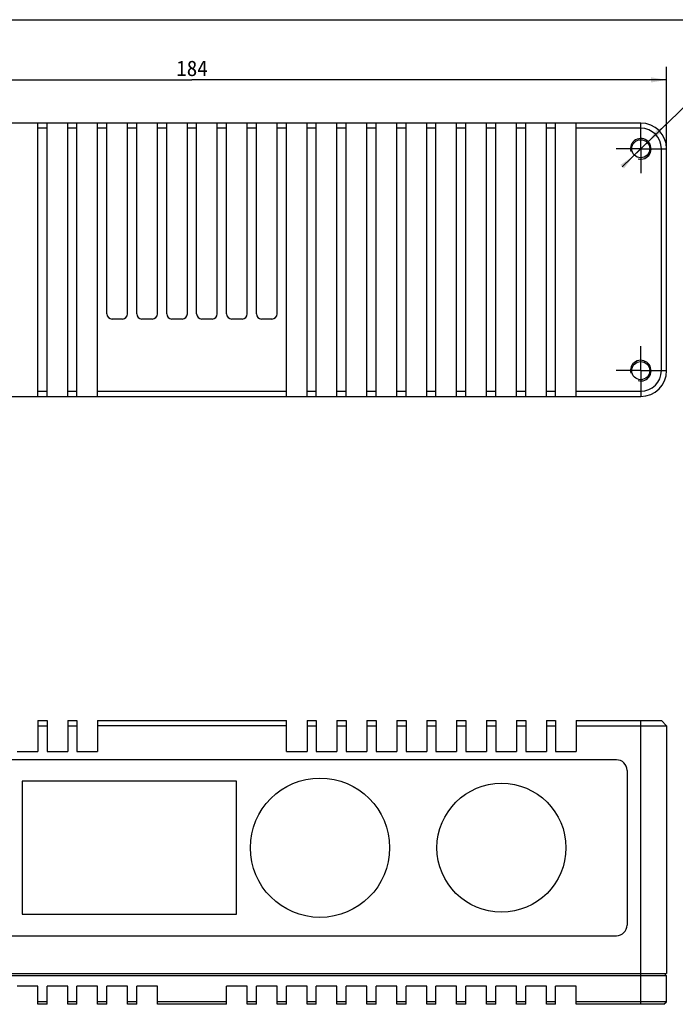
# Model space of a CAD drawing. Header units: millimetres. Extents: x 0 to 594, y 0 to 420.
# Tile 6 of 7: x 267 to 394, y 229 to 420. Entities that reach past the tile are written whole.
import ezdxf
from ezdxf.enums import TextEntityAlignment as Align

# ---------------------------------------------------------------- set-up
doc = ezdxf.new("R2010")
doc.units = ezdxf.units.MM
doc.header["$LTSCALE"] = 32.67
doc.header["$PDMODE"] = 3
doc.header["$PDSIZE"] = 8
doc.linetypes.add('CENTER', pattern=[0.6, 0.375, -0.075, 0.075, -0.075])
doc.layers.get('0').update_dxf_attribs({"linetype": 'CONTINUOUS'})
doc.layers.get('Defpoints').update_dxf_attribs({"linetype": 'CONTINUOUS'})
for name, color, linetype in [('00_COMPONENTS', 7, 'CONTINUOUS'), ('03_ALL_AXES', 7, 'CONTINUOUS'), ('05_ALL_CURVES', 7, 'CONTINUOUS'), ('51__DRAFT_DIMS', 7, 'CONTINUOUS')]:
    doc.layers.add(name, color=color, linetype=linetype)
doc.styles.get("Standard").update_dxf_attribs({"font": 'simfang.ttf'})
doc.dimstyles.new('DIMSTYLE_1', dxfattribs={"dimtxt": 3, "dimasz": 3, "dimexe": 2.5, "dimexo": 0.5, "dimgap": 0.75, "dimtad": 1, "dimdsep": 46, "dimtxsty": 'STANDARD', "dimblk": '_FILLED', "dimblk1": '_FILLED', "dimblk2": '_FILLED', "dimcen": 0.09, "dimclrt": 3, "dimazin": 2, "dimtp": 0.5, "dimtm": 0.5, "dimtfac": 1, "dimtofl": 0, "dimtmove": 0, "dimatfit": 3, "dimldrblk": '_FILLED', "dimfxl": 1, "dimtolj": 1, "dimarcsym": 0})
doc.dimstyles.new('DIMSTYLE_5', dxfattribs={"dimtxt": 3, "dimasz": 3, "dimexe": 2.5, "dimexo": 0.5, "dimtad": 1, "dimdsep": 46, "dimtxsty": 'STANDARD', "dimblk": '_FILLED', "dimblk1": '_FILLED', "dimblk2": '_FILLED', "dimcen": 0.09, "dimclrt": 3, "dimazin": 2, "dimtp": 0.1, "dimtm": 0.1, "dimtfac": 1, "dimtmove": 0, "dimatfit": 2, "dimldrblk": '_FILLED', "dimfxl": 1, "dimtolj": 1, "dimarcsym": 0})

# ---------------------------------------------------------------- blocks, each defined once
blk = doc.blocks.new('_FILLED')
at = {"color": 0, "linetype": 'ByBlock'}
blk.add_solid([(0, 0), (-1, 0.167), (-1, -0.167)], dxfattribs=at)
blk = doc.blocks.new('*D1')
at = {"layer": '51__DRAFT_DIMS', "color": 4}
for p, q in [((208.61, 395.47), (208.61, 410.83)), ((392.61, 395.47), (392.61, 410.83)), ((208.61, 408.33), (300.61, 408.33)), ((392.61, 408.33), (300.61, 408.33))]:
    blk.add_line(p, q, dxfattribs=at)
at = {"layer": '51__DRAFT_DIMS', "color": 4, "xscale": 3, "yscale": 3, "zscale": 3, "rotation": 180}
blk.add_blockref('_FILLED', (208.61, 408.33), dxfattribs=at)
at = {"layer": '51__DRAFT_DIMS', "color": 4, "xscale": 3, "yscale": 3, "zscale": 3}
blk.add_blockref('_FILLED', (392.61, 408.33), dxfattribs=at)
at = {"layer": '51__DRAFT_DIMS', "color": 3}
blk.add_text('184', height=3, dxfattribs=at).set_placement((300.61, 409.08), align=Align.CENTER)
blk = doc.blocks.new('*D31')
at = {"layer": '51__DRAFT_DIMS', "color": 0, "lineweight": -2}
for p, q in [((384.01, 391.5), (404.68, 411.47)), ((422.06, 411.47), (404.68, 411.47)), ((391.2, 398.45), (393.36, 400.53)), ((389.05, 396.36), (386.17, 393.58))]:
    blk.add_line(p, q, dxfattribs=at)
at = {"layer": 'Defpoints', "color": 0}
for p in [(389.05, 396.36), (386.17, 393.58)]:
    blk.add_point(p, dxfattribs=at)
at = {"layer": '51__DRAFT_DIMS', "color": 0, "linetype": 'ByBlock', "lineweight": -2, "xscale": 3, "yscale": 3, "zscale": 3}
for p, rotation in [((389.05, 396.36), 224.0114781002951), ((386.17, 393.58), 44.01147810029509)]:
    blk.add_blockref('_FILLED', p, dxfattribs=dict(at, rotation=rotation))
at = {"layer": '51__DRAFT_DIMS', "color": 3, "insert": (407.92, 416.09), "char_height": 3, "attachment_point": 1, "line_spacing_factor": 0.9}
blk.add_mtext('\\A1;{4-M4{\\fgdt;x}5}', dxfattribs=at)

msp = doc.modelspace()

# ---------------------------------------------------------------- linework, layer by layer
at = {"color": 7}
msp.add_line((0, 420), (594, 420), dxfattribs=at)
at = {"layer": '00_COMPONENTS', "color": 7}
for p, q in [((387.608, 399.971), (213.608, 399.971)), ((270.708, 346.971), (270.708, 399.971)), ((272.508, 398.971), (270.708, 398.971)), ((272.508, 346.971), (272.508, 399.971)), ((276.508, 346.971), (276.508, 399.971)), ((278.308, 398.971), (276.508, 398.971)), ((278.308, 346.971), (278.308, 399.971)), ((282.308, 346.971), (282.308, 399.971)), ((284.108, 398.971), (282.308, 398.971)), ((284.108, 362.971), (284.108, 399.971)), ((288.108, 362.971), (288.108, 399.971)), ((289.908, 398.971), (288.108, 398.971)), ((289.908, 362.971), (289.908, 399.971)), ((293.908, 362.971), (293.908, 399.971)), ((295.708, 398.971), (293.908, 398.971)), ((295.708, 362.971), (295.708, 399.971)), ((299.708, 362.971), (299.708, 399.971)), ((301.508, 398.971), (299.708, 398.971)), ((301.508, 362.971), (301.508, 399.971)), ((305.508, 362.971), (305.508, 399.971)), ((307.308, 398.971), (305.508, 398.971)), ((307.308, 362.971), (307.308, 399.971)), ((311.308, 362.971), (311.308, 399.971)), ((313.108, 398.971), (311.308, 398.971)), ((313.108, 362.971), (313.108, 399.971)), ((317.108, 362.971), (317.108, 399.971)), ((318.908, 398.971), (317.108, 398.971)), ((318.908, 346.971), (318.908, 399.971)), ((322.908, 346.971), (322.908, 399.971)), ((324.708, 398.971), (322.908, 398.971)), ((324.708, 346.971), (324.708, 399.971)), ((328.708, 346.971), (328.708, 399.971)), ((330.508, 398.971), (328.708, 398.971)), ((330.508, 346.971), (330.508, 399.971)), ((334.508, 346.971), (334.508, 399.971)), ((336.308, 398.971), (334.508, 398.971)), ((336.308, 346.971), (336.308, 399.971)), ((340.308, 346.971), (340.308, 399.971)), ((342.108, 398.971), (340.308, 398.971)), ((342.108, 346.971), (342.108, 399.971)), ((346.108, 346.971), (346.108, 399.971)), ((347.908, 398.971), (346.108, 398.971)), ((347.908, 346.971), (347.908, 399.971)), ((351.908, 346.971), (351.908, 399.971)), ((353.708, 398.971), (351.908, 398.971)), ((353.708, 346.971), (353.708, 399.971)), ((357.708, 346.971), (357.708, 399.971)), ((359.508, 398.971), (357.708, 398.971)), ((359.508, 346.971), (359.508, 399.971)), ((363.508, 346.971), (363.508, 399.971)), ((365.308, 398.971), (363.508, 398.971)), ((365.308, 346.971), (365.308, 399.971)), ((369.308, 346.971), (369.308, 399.971)), ((371.108, 398.971), (369.308, 398.971)), ((371.108, 346.971), (371.108, 399.971)), ((375.108, 346.971), (375.108, 399.971)), ((387.608, 398.971), (375.108, 398.971)), ((391.608, 351.971), (391.608, 394.971)), ((392.608, 351.971), (392.608, 394.971)), ((287.108, 361.971), (285.108, 361.971)), ((292.908, 361.971), (290.908, 361.971)), ((298.708, 361.971), (296.708, 361.971)), ((304.508, 361.971), (302.508, 361.971)), ((310.308, 361.971), (308.308, 361.971)), ((316.108, 361.971), (314.108, 361.971)), ((270.708, 347.971), (272.508, 347.971)), ((276.508, 347.971), (278.308, 347.971)), ((282.308, 347.971), (318.908, 347.971)), ((322.908, 347.971), (324.708, 347.971)), ((328.708, 347.971), (330.508, 347.971)), ((334.508, 347.971), (336.308, 347.971)), ((340.308, 347.971), (342.108, 347.971)), ((346.108, 347.971), (347.908, 347.971)), ((351.908, 347.971), (353.708, 347.971)), ((357.708, 347.971), (359.508, 347.971)), ((363.508, 347.971), (365.308, 347.971)), ((369.308, 347.971), (371.108, 347.971)), ((375.108, 347.971), (387.608, 347.971)), ((213.608, 346.971), (387.608, 346.971)), ((270.708, 284.139), (270.708, 278.139)), ((270.708, 284.139), (272.508, 284.139)), ((270.708, 283.139), (272.508, 283.139)), ((272.508, 284.139), (272.508, 278.139)), ((276.508, 284.139), (276.508, 278.139)), ((276.508, 284.139), (278.308, 284.139)), ((276.508, 283.139), (278.308, 283.139)), ((278.308, 284.139), (278.308, 278.139)), ((282.308, 284.139), (282.308, 278.139)), ((282.308, 284.139), (318.908, 284.139)), ((318.908, 283.139), (282.308, 283.139)), ((318.908, 278.139), (318.908, 284.139)), ((322.908, 284.139), (322.908, 278.139)), ((322.908, 284.139), (324.708, 284.139)), ((322.908, 283.139), (324.708, 283.139)), ((324.708, 284.139), (324.708, 278.139)), ((328.708, 284.139), (328.708, 278.139)), ((328.708, 284.139), (330.508, 284.139)), ((328.708, 283.139), (330.508, 283.139)), ((330.508, 284.139), (330.508, 278.139)), ((334.508, 284.139), (336.308, 284.139)), ((334.508, 284.139), (334.508, 278.139)), ((334.508, 283.139), (336.308, 283.139)), ((336.308, 284.139), (336.308, 278.139)), ((340.308, 284.139), (342.108, 284.139)), ((340.308, 284.139), (340.308, 278.139)), ((340.308, 283.139), (342.108, 283.139)), ((342.108, 284.139), (342.108, 278.139)), ((346.108, 284.139), (347.908, 284.139)), ((346.108, 284.139), (346.108, 278.139)), ((346.108, 283.139), (347.908, 283.139)), ((347.908, 284.139), (347.908, 278.139)), ((351.908, 284.139), (353.708, 284.139)), ((351.908, 284.139), (351.908, 278.139)), ((351.908, 283.139), (353.708, 283.139)), ((353.708, 284.139), (353.708, 278.139)), ((357.708, 284.139), (359.508, 284.139)), ((357.708, 284.139), (357.708, 278.139)), ((357.708, 283.139), (359.508, 283.139)), ((359.508, 284.139), (359.508, 278.139)), ((363.508, 284.139), (365.308, 284.139)), ((363.508, 284.139), (363.508, 278.139)), ((363.508, 283.139), (365.308, 283.139)), ((365.308, 284.139), (365.308, 278.139)), ((369.308, 284.139), (371.108, 284.139)), ((369.308, 284.139), (369.308, 278.139)), ((369.308, 283.139), (371.108, 283.139)), ((371.108, 284.139), (371.108, 278.139)), ((375.108, 284.139), (391.608, 284.139)), ((375.108, 284.139), (375.108, 278.139)), ((375.108, 283.139), (392.608, 283.139)), ((391.608, 284.139), (392.608, 283.139)), ((392.608, 283.139), (392.608, 235.139)), ((266.708, 278.139), (270.708, 278.139)), ((272.508, 278.139), (276.508, 278.139)), ((278.308, 278.139), (282.308, 278.139)), ((318.908, 278.139), (322.908, 278.139)), ((324.708, 278.139), (328.708, 278.139)), ((330.508, 278.139), (334.508, 278.139)), ((336.308, 278.139), (340.308, 278.139)), ((342.108, 278.139), (346.108, 278.139)), ((347.908, 278.139), (351.908, 278.139)), ((353.708, 278.139), (357.708, 278.139)), ((359.508, 278.139), (363.508, 278.139)), ((365.308, 278.139), (369.308, 278.139)), ((371.108, 278.139), (375.108, 278.139)), ((382.898, 276.533), (218.898, 276.533)), ((384.942, 274.489), (384.942, 244.489)), ((267.706, 272.389), (267.706, 246.589)), ((309.206, 272.389), (267.706, 272.389)), ((309.206, 246.589), (309.206, 272.389)), ((267.706, 246.589), (309.206, 246.589)), ((218.898, 242.444), (382.898, 242.444)), ((208.608, 235.139), (392.608, 235.139)), ((392.308, 235.039), (392.308, 234.739)), ((208.608, 234.739), (392.608, 234.739)), ((392.608, 229.639), (392.608, 234.739)), ((270.708, 232.639), (266.708, 232.639)), ((270.708, 229.139), (270.708, 232.639)), ((272.508, 229.139), (272.508, 232.639)), ((276.508, 232.639), (272.508, 232.639)), ((276.508, 229.139), (276.508, 232.639)), ((278.308, 229.139), (278.308, 232.639)), ((282.308, 232.639), (278.308, 232.639)), ((282.308, 229.139), (282.308, 232.639)), ((288.108, 232.639), (284.108, 232.639)), ((284.108, 229.139), (284.108, 232.639)), ((288.108, 229.139), (288.108, 232.639)), ((293.908, 232.639), (289.908, 232.639)), ((289.908, 229.139), (289.908, 232.639)), ((293.908, 229.139), (293.908, 232.639)), ((311.308, 232.639), (307.308, 232.639)), ((307.308, 229.139), (307.308, 232.639)), ((311.308, 229.139), (311.308, 232.639)), ((317.108, 232.639), (313.108, 232.639)), ((313.108, 229.139), (313.108, 232.639)), ((317.108, 229.139), (317.108, 232.639)), ((322.908, 232.639), (318.908, 232.639)), ((318.908, 229.139), (318.908, 232.639)), ((322.908, 229.139), (322.908, 232.639)), ((328.708, 232.639), (324.708, 232.639)), ((324.708, 229.139), (324.708, 232.639)), ((328.708, 229.139), (328.708, 232.639)), ((334.508, 232.639), (330.508, 232.639)), ((330.508, 229.139), (330.508, 232.639)), ((334.508, 229.139), (334.508, 232.639)), ((340.308, 232.639), (336.308, 232.639)), ((336.308, 229.139), (336.308, 232.639)), ((340.308, 229.139), (340.308, 232.639)), ((346.108, 232.639), (342.108, 232.639)), ((342.108, 229.139), (342.108, 232.639)), ((346.108, 229.139), (346.108, 232.639)), ((351.908, 232.639), (347.908, 232.639)), ((347.908, 229.139), (347.908, 232.639)), ((351.908, 229.139), (351.908, 232.639)), ((357.708, 232.639), (353.708, 232.639)), ((353.708, 229.139), (353.708, 232.639)), ((357.708, 229.139), (357.708, 232.639)), ((363.508, 232.639), (359.508, 232.639)), ((359.508, 229.139), (359.508, 232.639)), ((363.508, 229.139), (363.508, 232.639)), ((369.308, 232.639), (365.308, 232.639)), ((365.308, 229.139), (365.308, 232.639)), ((369.308, 229.139), (369.308, 232.639)), ((375.108, 232.639), (371.108, 232.639)), ((371.108, 229.139), (371.108, 232.639)), ((375.108, 229.139), (375.108, 232.639)), ((272.508, 229.639), (270.708, 229.639)), ((272.508, 229.139), (270.708, 229.139)), ((278.308, 229.639), (276.508, 229.639)), ((278.308, 229.139), (276.508, 229.139)), ((284.108, 229.639), (282.308, 229.639)), ((284.108, 229.139), (282.308, 229.139)), ((289.908, 229.639), (288.108, 229.639)), ((289.908, 229.139), (288.108, 229.139)), ((307.308, 229.639), (293.908, 229.639)), ((307.308, 229.139), (293.908, 229.139)), ((313.108, 229.639), (311.308, 229.639)), ((313.108, 229.139), (311.308, 229.139)), ((318.908, 229.639), (317.108, 229.639)), ((318.908, 229.139), (317.108, 229.139)), ((324.708, 229.639), (322.908, 229.639)), ((324.708, 229.139), (322.908, 229.139)), ((330.508, 229.639), (328.708, 229.639)), ((330.508, 229.139), (328.708, 229.139)), ((336.308, 229.639), (334.508, 229.639)), ((336.308, 229.139), (334.508, 229.139)), ((342.108, 229.639), (340.308, 229.639)), ((342.108, 229.139), (340.308, 229.139)), ((347.908, 229.639), (346.108, 229.639)), ((347.908, 229.139), (346.108, 229.139)), ((353.708, 229.639), (351.908, 229.639)), ((353.708, 229.139), (351.908, 229.139)), ((359.508, 229.639), (357.708, 229.639)), ((359.508, 229.139), (357.708, 229.139)), ((365.308, 229.639), (363.508, 229.639)), ((365.308, 229.139), (363.508, 229.139)), ((371.108, 229.639), (369.308, 229.639)), ((371.108, 229.139), (369.308, 229.139)), ((392.608, 229.639), (375.108, 229.639)), ((392.108, 229.139), (375.108, 229.139)), ((392.108, 229.139), (392.608, 229.639))]:
    msp.add_line(p, q, dxfattribs=at)
at = {"layer": '00_COMPONENTS', "color": 4}
for p, q in [((387.608, 398.971), (387.608, 399.971)), ((391.608, 394.971), (392.608, 394.971)), ((391.608, 351.971), (392.608, 351.971)), ((387.608, 347.971), (387.608, 346.971)), ((387.608, 229.139), (387.608, 284.139))]:
    msp.add_line(p, q, dxfattribs=at)
at = {"layer": '00_COMPONENTS', "color": 7}
for centre, radius in [((387.608, 394.971), 1.75), ((387.608, 351.971), 1.75), ((325.423, 259.489), 13.5), ((360.606, 259.489), 12.5)]:
    msp.add_circle(centre, radius, dxfattribs=at)
for centre, radius, start, end in [((387.608, 394.971), 5, 0, 90), ((387.608, 394.971), 4, 0, 90), ((285.108, 362.971), 1, 180, 270), ((287.108, 362.971), 1, 270, 360), ((290.908, 362.971), 1, 180, 270), ((292.908, 362.971), 1, 270, 360), ((296.708, 362.971), 1, 180, 270), ((298.708, 362.971), 1, 270, 360), ((302.508, 362.971), 1, 180, 270), ((304.508, 362.971), 1, 270, 360), ((308.308, 362.971), 1, 180, 270), ((310.308, 362.971), 1, 270, 360), ((314.108, 362.971), 1, 180, 270), ((316.108, 362.971), 1, 270, 360), ((387.608, 351.971), 5, 270, 360), ((387.608, 351.971), 4, 270, 360), ((382.898, 274.489), 2.045, 0, 90), ((382.898, 244.489), 2.045, 270, 0)]:
    msp.add_arc(centre, radius, start, end, dxfattribs=at)
at = {"layer": '00_COMPONENTS', "color": 4}
for centre in [(387.608, 394.971), (387.608, 351.971)]:
    msp.add_arc(centre, 2, 255, 195, dxfattribs=at)
at = {"layer": '03_ALL_AXES', "color": 1, "linetype": 'CENTER'}
for p, q in [((387.608, 394.971), (387.608, 399.721)), ((387.608, 394.971), (382.858, 394.971)), ((387.608, 394.971), (392.358, 394.971)), ((387.608, 394.971), (387.608, 390.221)), ((387.608, 351.971), (387.608, 356.721)), ((387.608, 351.971), (382.858, 351.971)), ((387.608, 351.971), (392.358, 351.971)), ((387.608, 351.971), (387.608, 347.221))]:
    msp.add_line(p, q, dxfattribs=at)
at = {"layer": '05_ALL_CURVES', "color": 4}
for p, q in [((282.308, 347.971), (318.908, 347.971)), ((282.308, 284.139), (318.908, 284.139))]:
    msp.add_line(p, q, dxfattribs=at)

# ---------------------------------------------------------------- dimensions: what is measured, and where the dimension line sits
at = {"layer": '51__DRAFT_DIMS', "color": 4}
dim = msp.add_diameter_dim_2p(p1=(389.047, 396.361), p2=(386.17, 393.582), text='{4-M<>{\\fgdt;x}5}', dimstyle='DIMSTYLE_5', override={"dimtih": 1, "dimtoh": 1, "dimpost": '<>'}, dxfattribs=at)
dim.commit()
dim.dimension.update_dxf_attribs({"geometry": '*D31', "text_midpoint": (414.986, 411.466), "dimtype": 163})
dim = msp.add_linear_dim(base=(392.608, 408.333), p1=(208.608, 394.971), p2=(392.608, 394.971), dimstyle='DIMSTYLE_1', dxfattribs=at)
dim.commit()
dim.dimension.update_dxf_attribs({"geometry": '*D1', "text_midpoint": (300.749, 408.333), "dimtype": 160})

doc.saveas('drawing.dxf')
